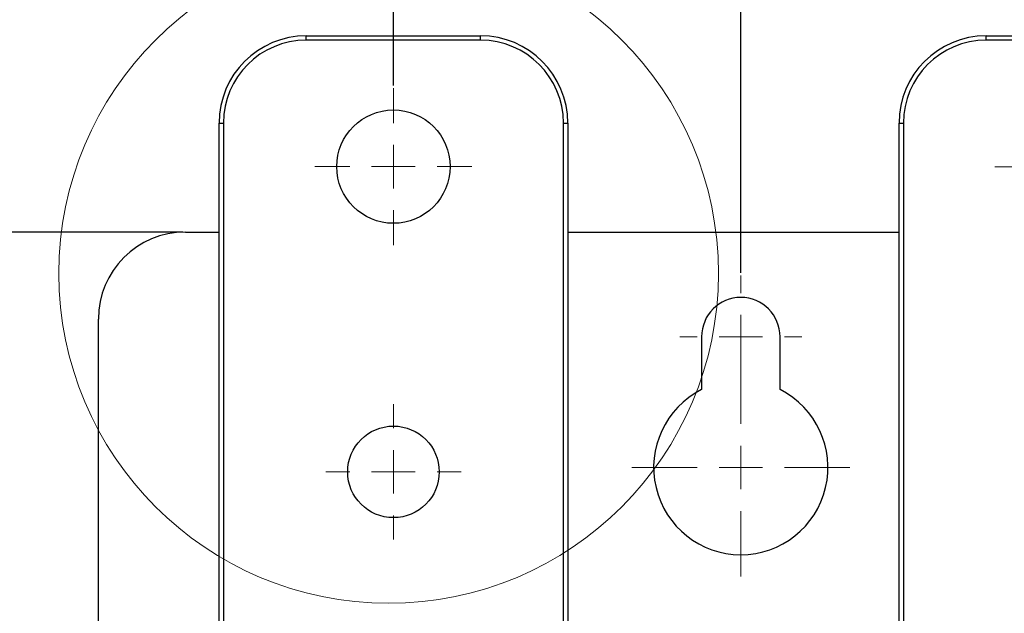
# Paper-space layout 'Sheet1' of a CAD drawing. Header units: millimetres. Extents: x -1 to 420, y -14 to 297.
# Tile 39 of 110: x 31 to 54, y 224 to 238. Entities that reach past the tile are written whole.
import ezdxf

# ---------------------------------------------------------------- set-up
doc = ezdxf.new("R2010")
doc.units = ezdxf.units.MM
doc.header["$PDSIZE"] = -1
doc.styles.add('SLDTEXTSTYLE1', font='TXT', dxfattribs={"width": 0.75})
doc.dimstyles.new('SLDDIMSTYLE0', dxfattribs={"dimtxt": 2.5, "dimasz": 3, "dimexe": 0, "dimexo": 0.0625, "dimtad": 1, "dimdec": 1, "dimlfac": 5, "dimrnd": 1e-09, "dimzin": 12, "dimdsep": 46, "dimtxsty": 'SLDTEXTSTYLE1', "dimblk1": 'CLOSED', "dimblk2": 'CLOSED', "dimsah": 1, "dimcen": 0.09, "dimadec": 0, "dimazin": 3, "dimtfac": 1, "dimtofl": 0, "dimtmove": 0, "dimatfit": 3, "dimldrblk": 'CLOSED', "dimfxl": 1, "dimfrac": 2, "dimtolj": 1, "dimtzin": 12, "dimarcsym": 0})
doc.dimstyles.new('SLDDIMSTYLE1', dxfattribs={"dimtxt": 2.5, "dimasz": 3, "dimexe": 0, "dimexo": 0.0625, "dimtad": 1, "dimdec": 1, "dimlfac": 5, "dimrnd": 1e-09, "dimzin": 4, "dimdsep": 46, "dimtxsty": 'SLDTEXTSTYLE1', "dimblk1": 'CLOSED', "dimblk2": 'CLOSED', "dimsah": 1, "dimcen": 0.09, "dimadec": 0, "dimazin": 1, "dimtfac": 1, "dimtofl": 0, "dimtmove": 0, "dimatfit": 3, "dimldrblk": 'CLOSED', "dimfxl": 1, "dimfrac": 2, "dimtolj": 1, "dimtzin": 12, "dimarcsym": 0})

# ---------------------------------------------------------------- blocks, each defined once
blk = doc.blocks.new('_Closed')
at = {"color": 0, "linetype": 'ByBlock', "lineweight": -2}
for p, q in [((-1, 0.166667), (0, 0)), ((-1, 0.166667), (-1, -0.166667)), ((0, 0), (-1, -0.166667)), ((0, 0), (-1, 0))]:
    blk.add_line(p, q, dxfattribs=at)
blk = doc.blocks.new('_D')
at = {"color": 0, "linetype": 'Continuous', "lineweight": -2}
for p, q in [((47.594, 231.856), (47.594, 252.429)), ((50.594, 252.429), (73.294, 252.429)), ((76.294, 231.856), (76.294, 252.429))]:
    blk.add_line(p, q, dxfattribs=at)
at = {"layer": 'Defpoints', "color": 0}
for p in [(76.294, 252.429), (47.594, 231.793), (76.294, 231.793)]:
    blk.add_point(p, dxfattribs=at)
at = {"color": 0, "lineweight": -2, "xscale": 3, "yscale": 3, "zscale": 3, "rotation": 180}
blk.add_blockref('_Closed', (47.594, 252.429), dxfattribs=at)
at = {"color": 0, "lineweight": -2, "xscale": 3, "yscale": 3, "zscale": 3}
blk.add_blockref('_Closed', (76.294, 252.429), dxfattribs=at)
at = {"color": 0, "lineweight": 18, "insert": (61.944, 255.554), "char_height": 2.5, "attachment_point": 2, "style": 'SLDTEXTSTYLE1'}
blk.add_mtext('\\A1;143.5', dxfattribs=at)
blk = doc.blocks.new('_D_5')
at = {"color": 0, "linetype": 'Continuous', "lineweight": -2}
for p, q in [((39.624, 236.156), (39.624, 258.113)), ((42.624, 258.113), (65.424, 258.113)), ((68.424, 236.156), (68.424, 258.113))]:
    blk.add_line(p, q, dxfattribs=at)
at = {"layer": 'Defpoints', "color": 0}
for p in [(68.424, 258.113), (39.624, 236.093), (68.424, 236.093)]:
    blk.add_point(p, dxfattribs=at)
at = {"color": 0, "lineweight": -2, "xscale": 3, "yscale": 3, "zscale": 3, "rotation": 180}
blk.add_blockref('_Closed', (39.624, 258.113), dxfattribs=at)
at = {"color": 0, "lineweight": -2, "xscale": 3, "yscale": 3, "zscale": 3}
blk.add_blockref('_Closed', (68.424, 258.113), dxfattribs=at)
at = {"color": 0, "lineweight": 18, "insert": (54.024, 261.238), "char_height": 2.5, "attachment_point": 2, "style": 'SLDTEXTSTYLE1'}
blk.add_mtext('\\A1;144.0', dxfattribs=at)
blk = doc.blocks.new('_D_8')
at = {"color": 0, "linetype": 'Continuous', "lineweight": -2}
for p, q in [((34.792, 232.793), (12.027, 232.793)), ((12.027, 229.793), (12.027, 121.393)), ((34.792, 118.393), (12.027, 118.393))]:
    blk.add_line(p, q, dxfattribs=at)
at = {"layer": 'Defpoints', "color": 0}
for p in [(34.854, 232.793), (12.027, 118.393), (34.854, 118.393)]:
    blk.add_point(p, dxfattribs=at)
at = {"color": 0, "lineweight": -2, "xscale": 3, "yscale": 3, "zscale": 3}
for p, rotation in [((12.027, 232.793), 90), ((12.027, 118.393), 270)]:
    blk.add_blockref('_Closed', p, dxfattribs=dict(at, rotation=rotation))
at = {"color": 0, "lineweight": 18, "insert": (8.902, 175.593), "char_height": 2.5, "attachment_point": 2, "rotation": 90, "style": 'SLDTEXTSTYLE1'}
blk.add_mtext('\\A1;572.0', dxfattribs=at)
blk = doc.blocks.new('SW_CENTERMARKSYMBOL_8')
at = {"color": 0, "linetype": 'Continuous', "lineweight": 18}
for p, q in [((0, 1), (0, 1.8)), ((0, 0), (0, 0.5)), ((-1, 0), (-1.8, 0)), ((0, 0), (-0.5, 0)), ((0, 0), (0, -0.5)), ((0, 0), (0.5, 0)), ((1, 0), (1.8, 0)), ((0, -1), (0, -1.8))]:
    blk.add_line(p, q, dxfattribs=at)
blk = doc.blocks.new('SW_CENTERMARKSYMBOL_9')
at = {"color": 0, "linetype": 'Continuous', "lineweight": 18}
for p, q in [((0, 1), (0, 1.55)), ((0, 0), (0, 0.5)), ((-1, 0), (-1.55, 0)), ((0, 0), (-0.5, 0)), ((0, 0), (0, -0.5)), ((0, 0), (0.5, 0)), ((1, 0), (1.55, 0)), ((0, -1), (0, -1.55))]:
    blk.add_line(p, q, dxfattribs=at)
blk = doc.blocks.new('SW_CENTERMARKSYMBOL_14')
at = {"color": 0, "linetype": 'Continuous', "lineweight": 18}
for p, q in [((0, 1), (0, 1.4)), ((0, 0), (0, 0.5)), ((-1, 0), (-1.4, 0)), ((0, 0), (-0.5, 0)), ((0, 0), (0, -0.5)), ((0, 0), (0.5, 0)), ((1, 0), (1.4, 0)), ((0, -1), (0, -1.4))]:
    blk.add_line(p, q, dxfattribs=at)
blk = doc.blocks.new('SW_CENTERMARKSYMBOL_15')
at = {"color": 0, "linetype": 'Continuous', "lineweight": 18}
for p, q in [((0, 1), (0, 2.5)), ((0, 0), (0, 0.5)), ((-1, 0), (-2.5, 0)), ((0, 0), (-0.5, 0)), ((0, 0), (0, -0.5)), ((0, 0), (0.5, 0)), ((1, 0), (2.5, 0)), ((0, -1), (0, -2.5))]:
    blk.add_line(p, q, dxfattribs=at)
blk = doc.blocks.new('SW_CENTERMARKSYMBOL_20')
at = {"color": 0, "linetype": 'Continuous', "lineweight": 18}
for p, q in [((0, 1), (0, 1.8)), ((0, 0), (0, 0.5)), ((-1, 0), (-1.8, 0)), ((0, 0), (-0.5, 0)), ((0, 0), (0, -0.5)), ((0, 0), (0.5, 0)), ((1, 0), (1.8, 0)), ((0, -1), (0, -1.8))]:
    blk.add_line(p, q, dxfattribs=at)

psp = doc.layouts.new('Sheet1')

# ---------------------------------------------------------------- linework, layer by layer
at = {"color": 7, "linetype": 'Continuous', "lineweight": 25}
for p, q in [((37.624, 237.193), (37.624, 237.293)), ((37.624, 237.293), (41.624, 237.293)), ((41.624, 237.193), (41.624, 237.293)), ((53.224, 237.192), (53.224, 237.292)), ((53.224, 237.292), (57.224, 237.292)), ((41.624, 237.193), (37.624, 237.193)), ((57.224, 237.192), (53.224, 237.192)), ((35.624, 223.193), (35.624, 235.293)), ((35.624, 235.293), (35.724, 235.293)), ((43.524, 235.293), (43.624, 235.293)), ((43.624, 235.293), (43.624, 222.393)), ((51.224, 235.292), (51.324, 235.292)), ((51.224, 222.393), (51.224, 235.292)), ((34.854, 232.793), (35.624, 232.793)), ((43.624, 232.793), (51.224, 232.793)), ((32.854, 223.496), (32.854, 230.793)), ((46.694, 230.393), (46.694, 229.18)), ((48.494, 229.18), (48.494, 230.393))]:
    psp.add_line(p, q, dxfattribs=at)
at = {"color": 8, "linetype": 'Continuous', "lineweight": 25}
for p, q in [((35.724, 235.293), (35.724, 223.193)), ((43.524, 222.393), (43.524, 235.293)), ((51.324, 235.292), (51.324, 222.393))]:
    psp.add_line(p, q, dxfattribs=at)
at = {"color": 7, "linetype": 'Continuous', "lineweight": 18}
psp.add_circle((39.514, 231.845), 7.567, dxfattribs=at)
at = {"color": 7, "linetype": 'Continuous', "lineweight": 25}
for centre, radius in [((39.624, 234.293), 1.3), ((39.624, 227.293), 1.05)]:
    psp.add_circle(centre, radius, dxfattribs=at)
for centre, radius, start, end in [((37.624, 235.293), 2, 90, 180), ((41.624, 235.293), 2, 0, 90), ((53.224, 235.292), 2, 90, 180), ((37.624, 235.293), 1.9, 90, 180), ((41.624, 235.293), 1.9, 0, 90), ((53.224, 235.292), 1.9, 90, 180), ((34.854, 230.793), 2, 90, 180), ((47.594, 230.393), 0.9, 0, 180), ((47.594, 227.393), 2, 116.7437, 63.2563)]:
    psp.add_arc(centre, radius, start, end, dxfattribs=at)

# ---------------------------------------------------------------- block references
at = {"color": 7, "linetype": 'Continuous', "lineweight": 18}
for name, p in [('SW_CENTERMARKSYMBOL_8', (39.624, 234.293)), ('SW_CENTERMARKSYMBOL_20', (55.224, 234.292)), ('SW_CENTERMARKSYMBOL_14', (47.594, 230.393)), ('SW_CENTERMARKSYMBOL_15', (47.594, 227.393)), ('SW_CENTERMARKSYMBOL_9', (39.624, 227.293))]:
    psp.add_blockref(name, p, dxfattribs=at)

# ---------------------------------------------------------------- dimensions: what is measured, and where the dimension line sits
for base, p1, p2, dimstyle, picture, middle in [((68.424, 258.113), (39.624, 236.093), (68.424, 236.093), 'SLDDIMSTYLE1', '_D_5', (54.024, 258.113)), ((76.294, 252.429), (47.594, 231.793), (76.294, 231.793), 'SLDDIMSTYLE0', '_D', (61.944, 252.429))]:
    dim = psp.add_linear_dim(base=base, p1=p1, p2=p2, dimstyle=dimstyle, dxfattribs=at)
    dim.commit()
    dim.dimension.update_dxf_attribs({"geometry": picture, "text_midpoint": middle, "dimtype": 160})
dim = psp.add_linear_dim(base=(12.027, 118.393), p1=(34.854, 232.793), p2=(34.854, 118.393), angle=90, dimstyle='SLDDIMSTYLE1', dxfattribs=at)
dim.commit()
dim.dimension.update_dxf_attribs({"geometry": '_D_8', "text_midpoint": (12.027, 175.593), "dimtype": 160})

doc.saveas('drawing.dxf')
